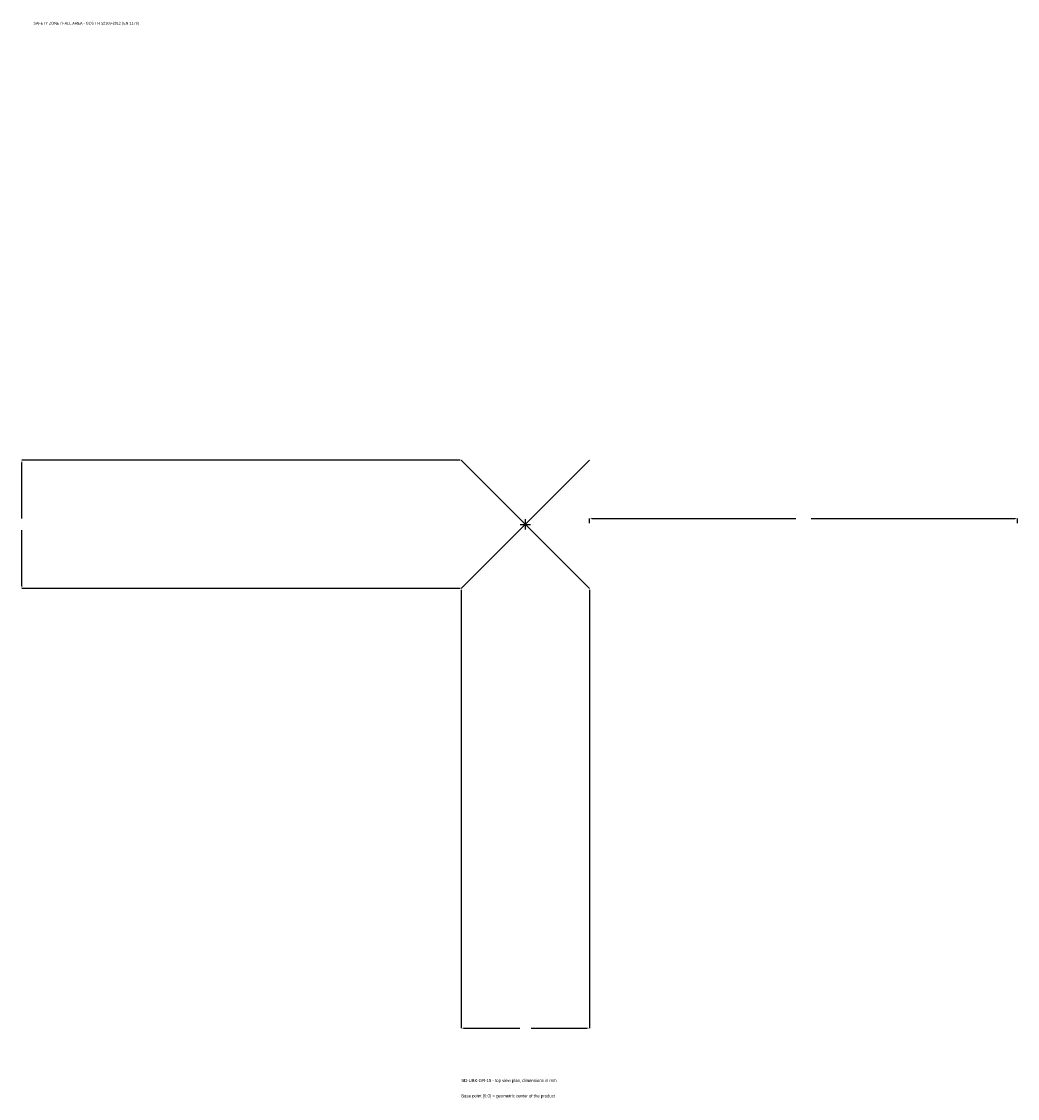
# Model space of a CAD drawing. Extents: x -1767 to 1725, y -2012 to 1763.
import ezdxf

# ---------------------------------------------------------------- set-up
doc = ezdxf.new("R2010")
doc.units = 0
for name, color, linetype in [('GP_MAF_zona_bezopasnosti', 1, 'Continuous'), ('ZSK_DANNYE', 3, 'Continuous'), ('ZSK_KONTUR', 7, 'Continuous'), ('ZSK_RAZMERY', 8, 'Continuous')]:
    doc.layers.add(name, color=color, linetype=linetype)
doc.dimstyles.new('ORION', dxfattribs={"dimtxt": 13.5, "dimasz": 8.1, "dimexe": 1.25, "dimexo": 4.05, "dimtad": 1, "dimcen": 2.5, "dimazin": 3, "dimtfac": 1, "dimtmove": 0, "dimatfit": 3})

# ---------------------------------------------------------------- blocks, each defined once
blk = doc.blocks.new('_CLOSEDFILLED')
at = {"color": 0, "linetype": 'BYBLOCK'}
blk.add_solid([(-1, 0.16), (0, 0), (-1, -0.16)], dxfattribs=at)
blk = doc.blocks.new('*D1')
for p, q in [((-225, -229.05), (-225, -1765.5)), ((225, -229.05), (225, -1765.5)), ((-216.9, -1765.5), (-20.25, -1765.5)), ((20.25, -1765.5), (216.9, -1765.5))]:
    blk.add_line(p, q)
at = {"layer": 'Defpoints'}
for p in [(-225, -225), (225, -225), (-225, -1765.5)]:
    blk.add_point(p, dxfattribs=at)
at = {"layer": 'ZSK_RAZMERY', "xscale": 8.1, "yscale": 8.1, "rotation": 180}
blk.add_blockref('_CLOSEDFILLED', (-225, -1765.5), dxfattribs=at)
at = {"layer": 'ZSK_RAZMERY', "xscale": 8.1, "yscale": 8.1}
blk.add_blockref('_CLOSEDFILLED', (225, -1765.5), dxfattribs=at)
blk = doc.blocks.new('*D2')
for p, q in [((-229.05, 225), (-1765.5, 225)), ((-1765.5, 20.25), (-1765.5, 216.9)), ((-1765.5, -216.9), (-1765.5, -20.25)), ((-229.05, -225), (-1765.5, -225))]:
    blk.add_line(p, q)
at = {"layer": 'Defpoints'}
for p in [(-225, 225), (-1765.5, -225), (-225, -225)]:
    blk.add_point(p, dxfattribs=at)
at = {"layer": 'ZSK_RAZMERY', "xscale": 8.1, "yscale": 8.1}
for p, rotation in [((-1765.5, 225), 90), ((-1765.5, -225), 270)]:
    blk.add_blockref('_CLOSEDFILLED', p, dxfattribs=dict(at, rotation=rotation))
blk = doc.blocks.new('*D3')
for p, q in [((225, 4.05), (225, 20.25)), ((233.1, 20.25), (948, 20.25)), ((1002, 20.25), (1716.9, 20.25)), ((1725, 4.05), (1725, 20.25))]:
    blk.add_line(p, q)
at = {"layer": 'Defpoints'}
for p in [(225, 20.25), (225, 0), (1725, 0)]:
    blk.add_point(p, dxfattribs=at)
at = {"layer": 'ZSK_RAZMERY', "xscale": 8.1, "yscale": 8.1, "rotation": 180}
blk.add_blockref('_CLOSEDFILLED', (225, 20.25), dxfattribs=at)
at = {"layer": 'ZSK_RAZMERY', "xscale": 8.1, "yscale": 8.1}
blk.add_blockref('_CLOSEDFILLED', (1725, 20.25), dxfattribs=at)
blk = doc.blocks.new('B1')
at = {"layer": 'ZSK_KONTUR'}
for p, q in [((-225, -225), (225, 225)), ((-225, 225), (225, -225))]:
    blk.add_line(p, q, dxfattribs=at)
at = {"layer": 'ZSK_RAZMERY'}
for p, q in [((-18, 0), (18, 0)), ((0, -18), (0, 18))]:
    blk.add_line(p, q, dxfattribs=at)
at = {"layer": 'GP_MAF_zona_bezopasnosti', "color": 1}
blk.add_text('SAFETY ZONE / FALL AREA - GOST R 52169-2012 (EN 1176)', height=9.45, dxfattribs=at).set_placement((-1725, 1752))
at = {"layer": 'ZSK_RAZMERY'}
dim = blk.add_linear_dim(base=(-1765.5, -225), p1=(-225, -225), p2=(-225, 225), angle=90, dimstyle='ORION', dxfattribs=at)
dim.commit()
dim.dimension.update_dxf_attribs({"geometry": '*D2', "text_midpoint": (-1765.5, 0)})
for base, p1, p2, picture, middle in [((225, 20.25), (225, 0), (1725, 0), '*D3', (975, 20.25)), ((-225, -1765.5), (-225, -225), (225, -225), '*D1', (0, -1765.5))]:
    dim = blk.add_linear_dim(base=base, p1=p1, p2=p2, dimstyle='ORION', dxfattribs=at)
    dim.commit()
    dim.dimension.update_dxf_attribs({"geometry": picture, "text_midpoint": middle})

msp = doc.modelspace()

# ---------------------------------------------------------------- block references
msp.add_blockref('B1', (0, 0))

# ---------------------------------------------------------------- texts
at = {"layer": 'ZSK_DANNYE', "color": 3}
msp.add_text('SD-UBK-GR-19 - top view plan, dimensions in mm', height=10.8, dxfattribs=at).set_placement((-225, -1954.5))
at = {"layer": 'ZSK_DANNYE', "color": 7}
msp.add_text('Base point (0,0) = geometric center of the product', height=10.8, dxfattribs=at).set_placement((-225, -2008.5))

doc.saveas('drawing.dxf')
